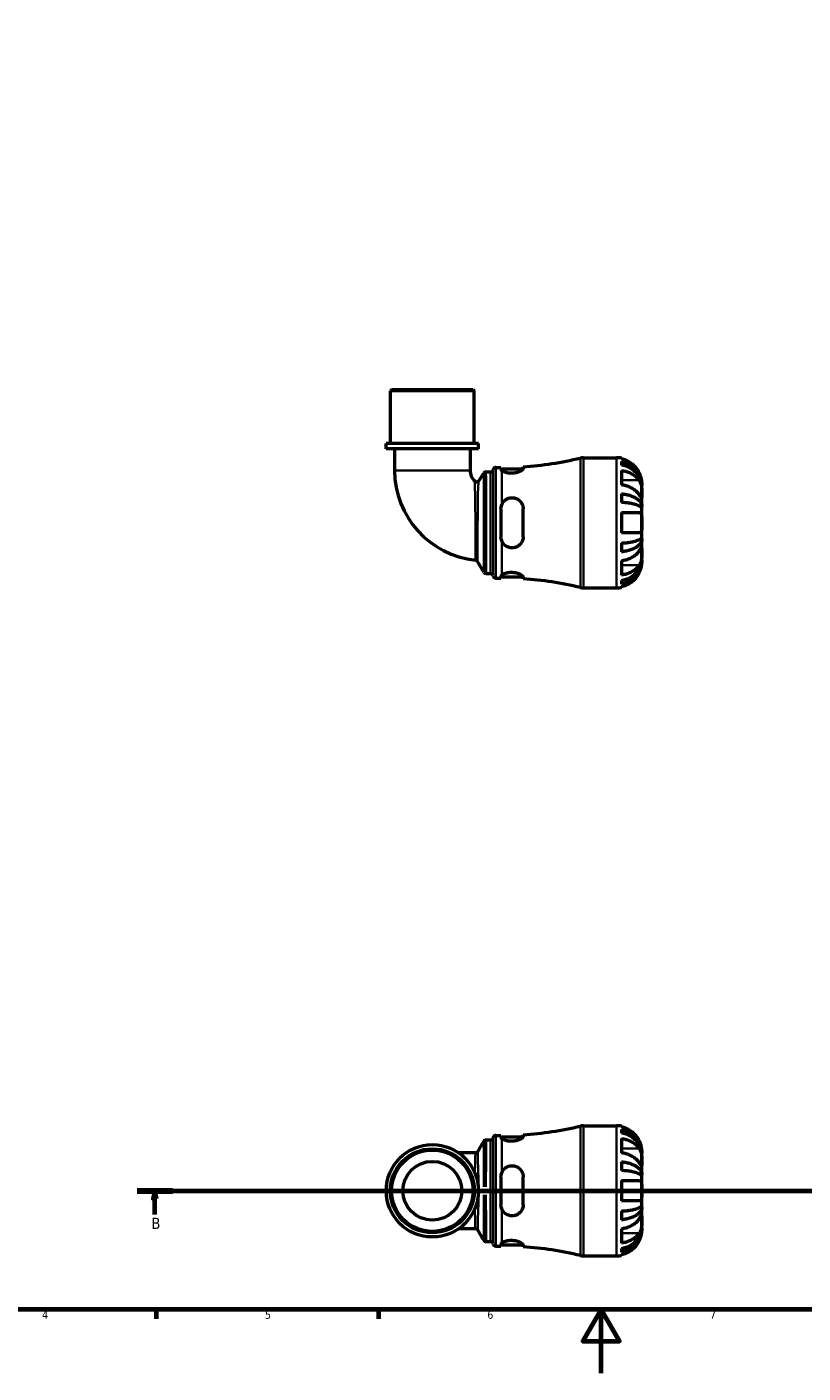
# Model space of a CAD drawing. Header units: millimetres. Extents: x 0 to 902, y 0 to 848.
# Tile 2 of 6: x 240 to 484, y 0 to 424. Entities that reach past the tile are written whole.
import ezdxf

# ---------------------------------------------------------------- set-up
doc = ezdxf.new("R2010")
doc.units = ezdxf.units.MM
doc.linetypes.add('CHAIN', pattern=[0.7087, 0.4724, -0.0591, 0.1181, -0.0591])
for name, color, linetype, lineweight in [('Border (ISO)', 7, 'Continuous', 70), ('Section Line (ISO)', 7, 'CHAIN', 70), ('Visible (ISO)', 7, 'Continuous', 50), ('Visible Narrow (ISO)', 7, 'Continuous', 35)]:
    doc.layers.add(name, color=color, linetype=linetype, lineweight=lineweight)
doc.styles.add('Label Text (ISO)', font='tahoma.ttf')
doc.styles.add('Note Text (ISO)', font='tahoma.ttf')

# ---------------------------------------------------------------- blocks, each defined once
blk = doc.blocks.new('Borders Default Border')
at = {"layer": 'Border (ISO)'}
for p, q in [((280.33, 20), (280.33, 17.1)), ((350.42, 20), (350.42, 17.1))]:
    blk.add_line(p, q, dxfattribs=at)
at = {"layer": 'Border (ISO)', "flags": 128}
for points in [[(20, 20), (20, 574), (821, 574), (821, 20), (20, 20)], [(420.5, 0), (420.5, 20), (414.73, 10), (426.27, 10), (420.5, 20)]]:
    blk.add_lwpolyline(points, dxfattribs=at)
at = {"layer": 'Border (ISO)', "color": 232, "true_color": 0xca0064, "char_height": 2.5, "attachment_point": 7, "style": 'Note Text (ISO)'}
for s, insert in [('4', (244.42, 17.1)), ('5', (314.64, 17.05)), ('6', (384.66, 17.05)), ('7', (454.77, 17.1))]:
    blk.add_mtext(s, dxfattribs=dict(at, insert=insert))
blk = doc.blocks.new('2dTransSection0')
at = {"layer": 'Section Line (ISO)', "linetype": 'CHAIN'}
blk.add_line((274.37, 57.4), (620.49, 57.4), dxfattribs=at)
at = {"layer": 'Section Line (ISO)', "linetype": 'Continuous', "lineweight": 140}
for p, q in [((274.37, 57.4), (285.51, 57.4)), ((609.34, 57.4), (620.49, 57.4))]:
    blk.add_line(p, q, dxfattribs=at)
at = {"layer": 'Section Line (ISO)', "linetype": 'Continuous'}
for p, q in [((279.94, 57.4), (279.44, 54.9)), ((279.94, 54.9), (279.94, 57.4)), ((280.44, 54.9), (279.94, 57.4)), ((614.92, 57.4), (614.42, 54.9)), ((614.92, 54.9), (614.92, 57.4)), ((615.42, 54.9), (614.92, 57.4)), ((279.44, 54.9), (280.44, 54.9)), ((279.94, 49.91), (279.94, 54.9)), ((614.42, 54.9), (615.42, 54.9)), ((614.92, 49.91), (614.92, 54.9))]:
    blk.add_line(p, q, dxfattribs=at)
at = {"layer": 'Section Line (ISO)', "linetype": 'Continuous', "flags": 128}
for points in [[(280.44, 54.9), (279.94, 57.4), (279.44, 54.9), (280.44, 54.9)], [(615.42, 54.9), (614.92, 57.4), (614.42, 54.9), (615.42, 54.9)]]:
    blk.add_lwpolyline(points, dxfattribs=at)
at = {"layer": 'Section Line (ISO)'}
for points in [[(280.44, 54.9), (279.94, 57.4), (279.44, 54.9), (280.44, 54.9)], [(615.42, 54.9), (614.92, 57.4), (614.42, 54.9), (615.42, 54.9)]]:
    blk.add_solid(points, dxfattribs=at)
at = {"layer": 'Section Line (ISO)', "char_height": 3.5, "attachment_point": 7, "style": 'Label Text (ISO)'}
for insert in [(278.87, 45.4), (613.85, 45.4)]:
    blk.add_mtext('B', dxfattribs=dict(at, insert=insert))

msp = doc.modelspace()

# ---------------------------------------------------------------- linework, layer by layer
at = {"layer": 'Visible (ISO)'}
for p, q in [((354.509, 309.741), (354.099, 309.331)), ((354.509, 309.741), (380.13, 309.741)), ((380.13, 309.741), (380.54, 309.331)), ((380.54, 309.331), (354.099, 309.331)), ((354.099, 292.741), (354.099, 309.331)), ((380.54, 292.741), (380.54, 309.331)), ((381.862, 292.741), (352.777, 292.741)), ((352.777, 291.041), (352.777, 292.741)), ((381.862, 291.041), (381.862, 292.741)), ((381.862, 291.041), (352.777, 291.041)), ((355.421, 291.041), (355.421, 284.209)), ((379.218, 291.041), (379.218, 284.209)), ((414.914, 288.241), (425.319, 288.241)), ((387.307, 285.166), (388.937, 285.166)), ((388.937, 285.166), (388.937, 284.602)), ((388.937, 284.766), (395.93, 284.766)), ((395.937, 284.826), (395.937, 285.383)), ((426.919, 288.08), (426.919, 287.826)), ((426.919, 287.053), (426.919, 285.909)), ((426.919, 284.206), (426.919, 279.681)), ((381.928, 280.989), (383.543, 283.371)), ((384.221, 283.731), (385.68, 283.731)), ((433.319, 279.437), (433.319, 280.241)), ((426.919, 276.884), (426.919, 274.122)), ((433.319, 279.437), (433.311, 279.437)), ((433.319, 279.131), (433.319, 279.437)), ((433.319, 276.58), (433.319, 279.131)), ((433.319, 272.892), (433.319, 276.58)), ((388.937, 272.141), (388.937, 263.341)), ((395.937, 263.341), (395.937, 272.141)), ((433.319, 272.892), (432.76, 272.892)), ((433.319, 272.153), (433.319, 272.892)), ((433.319, 267.741), (433.319, 272.153)), ((426.919, 270.941), (426.919, 264.541)), ((433.319, 263.33), (433.319, 267.741)), ((433.319, 262.591), (433.319, 263.33)), ((426.919, 261.36), (426.919, 258.598)), ((433.319, 262.591), (432.76, 262.591)), ((433.319, 258.902), (433.319, 262.591)), ((433.319, 256.352), (433.319, 258.902)), ((383.55, 252.161), (381.577, 255.579)), ((426.919, 255.802), (426.919, 251.276)), ((433.319, 256.046), (433.311, 256.046)), ((433.319, 256.046), (433.319, 256.352)), ((433.319, 255.241), (433.319, 256.046)), ((384.26, 251.751), (385.68, 251.751)), ((387.307, 250.316), (388.937, 250.316)), ((388.937, 250.881), (388.937, 250.316)), ((388.937, 250.716), (395.93, 250.716)), ((395.937, 250.099), (395.937, 250.657)), ((414.914, 247.241), (425.319, 247.241)), ((426.919, 249.574), (426.919, 248.43)), ((426.919, 247.656), (426.919, 247.403)), ((414.914, 77.901), (425.319, 77.901)), ((426.919, 77.739), (426.919, 77.486)), ((426.919, 76.712), (426.919, 75.568)), ((384.254, 73.391), (385.68, 73.391)), ((387.307, 74.826), (388.937, 74.826)), ((388.937, 74.826), (388.937, 74.261)), ((388.937, 74.426), (395.93, 74.426)), ((395.937, 74.486), (395.937, 75.043)), ((426.919, 73.866), (426.919, 69.34)), ((380.895, 69.299), (375.681, 69.299)), ((433.319, 69.097), (433.311, 69.097)), ((433.319, 69.097), (433.319, 69.901)), ((433.319, 68.79), (433.319, 69.097)), ((433.319, 66.24), (433.319, 68.79)), ((426.919, 66.544), (426.919, 63.782)), ((433.319, 62.552), (433.319, 66.24)), ((388.937, 61.801), (388.937, 53.001)), ((395.937, 53.001), (395.937, 61.801)), ((426.919, 60.601), (426.919, 54.201)), ((433.319, 62.552), (432.76, 62.552)), ((433.319, 61.812), (433.319, 62.552)), ((433.319, 57.401), (433.319, 61.812)), ((433.319, 52.989), (433.319, 57.401)), ((426.919, 51.02), (426.919, 48.258)), ((433.319, 52.25), (432.76, 52.25)), ((433.319, 52.25), (433.319, 52.989)), ((433.319, 48.562), (433.319, 52.25)), ((433.319, 46.011), (433.319, 48.562)), ((375.681, 45.503), (380.895, 45.503)), ((426.919, 45.461), (426.919, 40.936)), ((433.319, 45.705), (433.311, 45.705)), ((433.319, 45.705), (433.319, 46.011)), ((433.319, 44.901), (433.319, 45.705)), ((384.254, 41.411), (385.68, 41.411)), ((387.307, 39.976), (388.937, 39.976)), ((388.937, 40.541), (388.937, 39.976)), ((388.937, 40.376), (395.93, 40.376)), ((395.937, 39.759), (395.937, 40.316)), ((426.919, 39.234), (426.919, 38.09)), ((414.914, 36.901), (425.319, 36.901)), ((426.919, 37.316), (426.919, 37.063))]:
    msp.add_line(p, q, dxfattribs=at)
for radius in [14.543, 13.22, 12.81, 9.254]:
    msp.add_circle((367.319, 57.401), radius, dxfattribs=at)
for centre, radius, start, end in [((414.914, 284.141), 4.1, 90, 103.63164), ((425.319, 280.241), 8, 78.46304, 90), ((383.787, 284.209), 28.366, 180, 264.25757), ((383.787, 284.209), 4.569, 180, 227.40141), ((385.68, 284.551), 0.82, 270, 352.81924), ((387.307, 284.346), 0.82, 90, 172.81924), ((389.187, 390.229), 105.063, 273.68364, 283.63164), ((381.249, 281.449), 0.82, 227.40141, 325.86958), ((384.221, 282.911), 0.82, 90, 145.86958), ((380.866, 255.169), 0.82, 30, 84.25757), ((384.26, 252.571), 0.82, 210, 270), ((385.68, 250.931), 0.82, 7.18076, 90), ((387.307, 251.136), 0.82, 187.18076, 270), ((389.187, 145.254), 105.063, 76.36836, 86.31636), ((414.914, 251.341), 4.1, 256.36836, 270), ((425.319, 255.241), 8, 270, 281.53696), ((389.187, 179.889), 105.063, 273.68364, 283.63164), ((414.914, 73.801), 4.1, 90, 103.63164), ((425.319, 69.901), 8, 78.46304, 90), ((385.68, 74.211), 0.82, 270, 352.81924), ((387.307, 74.006), 0.82, 90, 172.81924), ((385.68, 40.591), 0.82, 7.18076, 90), ((387.307, 40.796), 0.82, 187.18076, 270), ((389.187, -65.087), 105.063, 76.36836, 86.31636), ((414.914, 41.001), 4.1, 256.36836, 270), ((425.319, 44.901), 8, 270, 281.53696)]:
    msp.add_arc(centre, radius, start, end, dxfattribs=at)
for points in [[(389.187, 284.208), (389.02, 284.352), (388.937, 284.489), (388.937, 284.602)], [(388.937, 272.141), (388.937, 272.571), (389.02, 273.023), (389.187, 273.44)], [(389.187, 262.042), (389.02, 262.46), (388.937, 262.912), (388.937, 263.341)], [(388.937, 250.881), (388.937, 250.993), (389.02, 251.13), (389.187, 251.275)], [(381.6, 69.701), (382.25, 70.797), (382.899, 71.893), (383.548, 72.989)], [(389.187, 73.868), (389.02, 74.012), (388.937, 74.149), (388.937, 74.261)], [(388.937, 61.801), (388.937, 62.231), (389.02, 62.683), (389.187, 63.1)], [(389.187, 51.702), (389.02, 52.119), (388.937, 52.571), (388.937, 53.001)], [(383.548, 41.813), (382.899, 42.909), (382.25, 44.005), (381.6, 45.101)], [(388.937, 40.541), (388.937, 40.653), (389.02, 40.79), (389.187, 40.934)]]:
    msp.add_open_spline(points, degree=3, dxfattribs=at)
for points, knots in [([(395.937, 284.826), (395.937, 284.783), (395.925, 284.736), (395.836, 284.553), (395.685, 284.399), (395.226, 284.075), (394.912, 283.906), (394.205, 283.629), (393.829, 283.516), (393.039, 283.366), (392.64, 283.327), (391.818, 283.324), (391.411, 283.364), (390.639, 283.512), (390.286, 283.622), (389.639, 283.89), (389.367, 284.052), (389.187, 284.208)], [-1.0038925, -1.0038925, -1.0038925, -1.0038925, -0.9517513, -0.9517513, -0.809626, -0.809626, -0.6614249, -0.6614249, -0.5314896, -0.5314896, -0.4100378, -0.4100378, -0.283979, -0.283979, -0.1527801, -0.1527801, 0, 0, 0, 0]), ([(432.502, 283.441), (432.346, 283.766), (432.162, 284.093), (431.655, 284.859), (431.305, 285.282), (430.605, 285.988), (430.191, 286.336), (429.297, 286.938), (428.818, 287.191), (427.923, 287.564), (427.427, 287.721), (426.919, 287.826)], [4.03217579, 4.03217579, 4.03217579, 4.03217579, 4.13513094, 4.13513094, 4.28512034, 4.28512034, 4.43331426, 4.43331426, 4.58150818, 4.58150818, 4.72425651, 4.72425651, 4.72425651, 4.72425651]), ([(426.919, 287.053), (427.432, 286.951), (427.934, 286.798), (428.834, 286.437), (429.313, 286.193), (430.208, 285.614), (430.623, 285.278), (431.322, 284.6), (431.669, 284.197), (432.268, 283.328), (432.519, 282.862), (432.898, 281.975), (433.06, 281.472), (433.27, 280.443), (433.319, 279.918), (433.319, 279.437)], [0.1517731, 0.1517731, 0.1517731, 0.1517731, 0.2959053, 0.2959053, 0.44402, 0.44402, 0.5921347, 0.5921347, 0.7405595, 0.7405595, 0.8889844, 0.8889844, 1.0379976, 1.0379976, 1.1870108, 1.1870108, 1.1870108, 1.1870108]), ([(433.319, 279.131), (433.319, 279.559), (433.27, 280.026), (433.06, 280.942), (432.898, 281.39), (432.519, 282.179), (432.268, 282.594), (431.669, 283.367), (431.322, 283.726), (430.623, 284.329), (430.208, 284.628), (429.313, 285.144), (428.834, 285.361), (427.934, 285.682), (427.432, 285.818), (426.919, 285.909)], [3.5727317, 3.5727317, 3.5727317, 3.5727317, 3.721745, 3.721745, 3.8707582, 3.8707582, 4.019183, 4.019183, 4.1676079, 4.1676079, 4.3157226, 4.3157226, 4.4638373, 4.4638373, 4.6079695, 4.6079695, 4.6079695, 4.6079695]), ([(426.919, 284.206), (427.427, 284.132), (427.923, 284.021), (428.818, 283.757), (429.297, 283.578), (430.191, 283.153), (430.605, 282.906), (431.305, 282.407), (431.655, 282.108), (432.162, 281.566), (432.346, 281.335), (432.502, 281.106)], [0.1517835, 0.1517835, 0.1517835, 0.1517835, 0.29453183, 0.29453183, 0.44272575, 0.44272575, 0.59091966, 0.59091966, 0.74090906, 0.74090906, 0.84386421, 0.84386421, 0.84386421, 0.84386421]), ([(433.319, 280.241), (433.319, 280.241), (433.319, 280.27), (433.317, 280.39), (433.315, 280.485), (433.294, 280.783), (433.27, 281.011), (433.182, 281.5), (433.128, 281.738), (432.98, 282.261), (432.885, 282.541), (432.69, 283.031), (432.6, 283.238), (432.502, 283.441)], [0, 0, 0, 0, 0.07487079, 0.07487079, 0.15524434, 0.15524434, 0.26709949, 0.26709949, 0.35552236, 0.35552236, 0.44849035, 0.44849035, 0.51647678, 0.51647678, 0.51647678, 0.51647678]), ([(432.502, 281.106), (432.569, 281.006), (432.634, 280.899), (432.78, 280.621), (432.858, 280.444), (432.993, 280.069), (433.05, 279.872), (433.164, 279.388), (433.211, 279.097), (433.289, 278.399), (433.306, 277.999), (433.321, 277.234), (433.319, 276.879), (433.319, 276.58)], [-0.51605321, -0.51605321, -0.51605321, -0.51605321, -0.46927389, -0.46927389, -0.40272959, -0.40272959, -0.33754407, -0.33754407, -0.24860938, -0.24860938, -0.12674173, -0.12674173, 0, 0, 0, 0]), ([(389.187, 273.44), (389.33, 273.799), (389.532, 274.132), (390.052, 274.736), (390.375, 275.001), (391.091, 275.397), (391.474, 275.531), (392.282, 275.662), (392.694, 275.656), (393.507, 275.5), (393.895, 275.349), (394.663, 274.886), (395.021, 274.551), (395.577, 273.761), (395.773, 273.308), (395.914, 272.601), (395.937, 272.372), (395.937, 272.141)], [-1.0740187, -1.0740187, -1.0740187, -1.0740187, -0.9522333, -0.9522333, -0.8233641, -0.8233641, -0.7007073, -0.7007073, -0.5768392, -0.5768392, -0.4496686, -0.4496686, -0.2965852, -0.2965852, -0.1421387, -0.1421387, -0.0703326, -0.0703326, -0.0703326, -0.0703326]), ([(432.502, 276.58), (432.346, 276.809), (432.162, 277.041), (431.655, 277.583), (431.305, 277.882), (430.605, 278.381), (430.191, 278.627), (429.297, 279.053), (428.818, 279.231), (427.923, 279.495), (427.427, 279.607), (426.919, 279.681)], [4.03217579, 4.03217579, 4.03217579, 4.03217579, 4.13513094, 4.13513094, 4.28512034, 4.28512034, 4.43331426, 4.43331426, 4.58150818, 4.58150818, 4.72425651, 4.72425651, 4.72425651, 4.72425651]), ([(426.919, 276.884), (427.432, 276.831), (427.934, 276.751), (428.834, 276.562), (429.313, 276.434), (430.208, 276.13), (430.623, 275.954), (431.322, 275.599), (431.669, 275.387), (432.268, 274.932), (432.519, 274.688), (432.898, 274.223), (433.06, 273.959), (433.27, 273.419), (433.319, 273.144), (433.319, 272.892)], [0.1517731, 0.1517731, 0.1517731, 0.1517731, 0.2959053, 0.2959053, 0.44402, 0.44402, 0.5921347, 0.5921347, 0.7405595, 0.7405595, 0.8889844, 0.8889844, 1.0379976, 1.0379976, 1.1870108, 1.1870108, 1.1870108, 1.1870108]), ([(433.319, 276.58), (433.319, 276.433), (433.319, 276.3), (433.318, 276.06), (433.317, 275.956), (433.306, 275.745), (433.292, 275.67), (433.23, 275.629), (433.185, 275.657), (433.073, 275.778), (433.017, 275.849), (432.886, 276.025), (432.813, 276.128), (432.66, 276.348), (432.583, 276.46), (432.502, 276.58)], [0, 0, 0, 0, 0.0626039, 0.0626039, 0.12946018, 0.12946018, 0.23227607, 0.23227607, 0.32766079, 0.32766079, 0.39439512, 0.39439512, 0.45981717, 0.45981717, 0.51643089, 0.51643089, 0.51643089, 0.51643089]), ([(433.319, 272.153), (433.319, 272.277), (433.27, 272.413), (433.06, 272.679), (432.898, 272.809), (432.519, 273.039), (432.268, 273.159), (431.669, 273.384), (431.322, 273.488), (430.623, 273.663), (430.208, 273.75), (429.313, 273.9), (428.834, 273.963), (427.934, 274.057), (427.432, 274.096), (426.919, 274.122)], [3.5727317, 3.5727317, 3.5727317, 3.5727317, 3.721745, 3.721745, 3.8707582, 3.8707582, 4.019183, 4.019183, 4.1676079, 4.1676079, 4.3157226, 4.3157226, 4.4638373, 4.4638373, 4.6079695, 4.6079695, 4.6079695, 4.6079695]), ([(426.919, 270.941), (427.427, 270.941), (427.923, 270.941), (428.818, 270.941), (429.297, 270.941), (430.191, 270.941), (430.605, 270.941), (431.305, 270.941), (431.655, 270.941), (432.162, 270.941), (432.346, 270.941), (432.502, 270.941)], [0.1517835, 0.1517835, 0.1517835, 0.1517835, 0.29453183, 0.29453183, 0.44272575, 0.44272575, 0.59091966, 0.59091966, 0.74090906, 0.74090906, 0.84386421, 0.84386421, 0.84386421, 0.84386421]), ([(432.502, 270.941), (432.567, 270.941), (432.629, 270.933), (432.776, 270.888), (432.855, 270.841), (432.992, 270.704), (433.05, 270.617), (433.164, 270.365), (433.211, 270.186), (433.289, 269.687), (433.306, 269.346), (433.321, 268.582), (433.319, 268.164), (433.319, 267.741)], [-0.5159245, -0.5159245, -0.5159245, -0.5159245, -0.47074715, -0.47074715, -0.40311077, -0.40311077, -0.33740557, -0.33740557, -0.24866964, -0.24866964, -0.12673966, -0.12673966, 0, 0, 0, 0]), ([(433.319, 267.741), (433.319, 267.337), (433.321, 266.937), (433.309, 266.241), (433.297, 265.943), (433.239, 265.431), (433.195, 265.217), (433.083, 264.926), (433.027, 264.827), (432.897, 264.676), (432.824, 264.622), (432.668, 264.556), (432.588, 264.541), (432.502, 264.541)], [-2.21111993, -2.21111993, -2.21111993, -2.21111993, -2.0898399, -2.0898399, -1.98614814, -1.98614814, -1.88775858, -1.88775858, -1.81973063, -1.81973063, -1.75376732, -1.75376732, -1.69399568, -1.69399568, -1.69399568, -1.69399568]), ([(395.937, 263.341), (395.937, 263.174), (395.925, 263.007), (395.836, 262.392), (395.685, 261.963), (395.225, 261.176), (394.912, 260.822), (394.205, 260.293), (393.829, 260.102), (393.039, 259.871), (392.639, 259.824), (391.817, 259.871), (391.41, 259.97), (390.639, 260.308), (390.285, 260.549), (389.638, 261.183), (389.367, 261.592), (389.187, 262.042)], [-1.003941, -1.003941, -1.003941, -1.003941, -0.951779, -0.951779, -0.8096244, -0.8096244, -0.6614293, -0.6614293, -0.5314993, -0.5314993, -0.4100475, -0.4100475, -0.2839859, -0.2839859, -0.1527824, -0.1527824, -0.000048, -0.000048, -0.000048, -0.000048]), ([(432.502, 264.541), (432.346, 264.541), (432.162, 264.541), (431.655, 264.541), (431.305, 264.541), (430.605, 264.541), (430.191, 264.541), (429.297, 264.541), (428.818, 264.541), (427.923, 264.541), (427.427, 264.541), (426.919, 264.541)], [4.03217579, 4.03217579, 4.03217579, 4.03217579, 4.13513094, 4.13513094, 4.28512034, 4.28512034, 4.43331426, 4.43331426, 4.58150818, 4.58150818, 4.72425651, 4.72425651, 4.72425651, 4.72425651]), ([(426.919, 261.36), (427.432, 261.386), (427.934, 261.426), (428.834, 261.519), (429.313, 261.582), (430.208, 261.732), (430.623, 261.819), (431.322, 261.994), (431.669, 262.099), (432.268, 262.324), (432.519, 262.444), (432.898, 262.673), (433.06, 262.803), (433.27, 263.07), (433.319, 263.205), (433.319, 263.33)], [0.1517731, 0.1517731, 0.1517731, 0.1517731, 0.2959053, 0.2959053, 0.44402, 0.44402, 0.5921347, 0.5921347, 0.7405595, 0.7405595, 0.8889844, 0.8889844, 1.0379976, 1.0379976, 1.1870108, 1.1870108, 1.1870108, 1.1870108]), ([(433.319, 262.591), (433.319, 262.339), (433.27, 262.063), (433.06, 261.524), (432.898, 261.26), (432.519, 260.795), (432.268, 260.551), (431.669, 260.095), (431.322, 259.884), (430.623, 259.529), (430.208, 259.353), (429.313, 259.049), (428.834, 258.921), (427.934, 258.732), (427.432, 258.651), (426.919, 258.598)], [3.5727317, 3.5727317, 3.5727317, 3.5727317, 3.721745, 3.721745, 3.8707582, 3.8707582, 4.019183, 4.019183, 4.1676079, 4.1676079, 4.3157226, 4.3157226, 4.4638373, 4.4638373, 4.6079695, 4.6079695, 4.6079695, 4.6079695]), ([(426.919, 255.802), (427.427, 255.876), (427.923, 255.987), (428.818, 256.251), (429.297, 256.43), (430.191, 256.855), (430.605, 257.102), (431.305, 257.601), (431.655, 257.9), (432.162, 258.442), (432.346, 258.673), (432.502, 258.902)], [0.1517835, 0.1517835, 0.1517835, 0.1517835, 0.29453183, 0.29453183, 0.44272575, 0.44272575, 0.59091966, 0.59091966, 0.74090906, 0.74090906, 0.84386421, 0.84386421, 0.84386421, 0.84386421]), ([(432.502, 258.902), (432.569, 259.002), (432.634, 259.096), (432.78, 259.308), (432.858, 259.418), (432.993, 259.603), (433.05, 259.677), (433.164, 259.806), (433.211, 259.843), (433.289, 259.834), (433.306, 259.753), (433.321, 259.438), (433.319, 259.201), (433.319, 258.902)], [-0.51605321, -0.51605321, -0.51605321, -0.51605321, -0.46927389, -0.46927389, -0.40272959, -0.40272959, -0.33754407, -0.33754407, -0.24860938, -0.24860938, -0.12674173, -0.12674173, 0, 0, 0, 0]), ([(433.319, 258.902), (433.319, 258.755), (433.319, 258.593), (433.318, 258.235), (433.317, 258.037), (433.306, 257.513), (433.292, 257.177), (433.23, 256.522), (433.185, 256.208), (433.073, 255.694), (433.017, 255.491), (432.886, 255.11), (432.813, 254.933), (432.66, 254.628), (432.583, 254.497), (432.502, 254.377)], [0, 0, 0, 0, 0.0626039, 0.0626039, 0.12946018, 0.12946018, 0.23227607, 0.23227607, 0.32766079, 0.32766079, 0.39439512, 0.39439512, 0.45981717, 0.45981717, 0.51643089, 0.51643089, 0.51643089, 0.51643089]), ([(426.919, 249.574), (427.432, 249.664), (427.934, 249.801), (428.834, 250.122), (429.313, 250.339), (430.208, 250.855), (430.623, 251.154), (431.322, 251.756), (431.669, 252.116), (432.268, 252.889), (432.519, 253.303), (432.898, 254.093), (433.06, 254.541), (433.27, 255.456), (433.319, 255.924), (433.319, 256.352)], [0.1517731, 0.1517731, 0.1517731, 0.1517731, 0.2959053, 0.2959053, 0.44402, 0.44402, 0.5921347, 0.5921347, 0.7405595, 0.7405595, 0.8889844, 0.8889844, 1.0379976, 1.0379976, 1.1870108, 1.1870108, 1.1870108, 1.1870108]), ([(433.319, 256.046), (433.319, 255.565), (433.27, 255.04), (433.06, 254.011), (432.898, 253.507), (432.519, 252.62), (432.268, 252.155), (431.669, 251.286), (431.322, 250.882), (430.623, 250.205), (430.208, 249.869), (429.313, 249.289), (428.834, 249.046), (427.934, 248.684), (427.432, 248.532), (426.919, 248.43)], [3.5727317, 3.5727317, 3.5727317, 3.5727317, 3.721745, 3.721745, 3.8707582, 3.8707582, 4.019183, 4.019183, 4.1676079, 4.1676079, 4.3157226, 4.3157226, 4.4638373, 4.4638373, 4.6079695, 4.6079695, 4.6079695, 4.6079695]), ([(432.502, 254.377), (432.346, 254.148), (432.162, 253.916), (431.655, 253.374), (431.305, 253.075), (430.605, 252.576), (430.191, 252.33), (429.297, 251.904), (428.818, 251.726), (427.923, 251.462), (427.427, 251.351), (426.919, 251.276)], [4.03217579, 4.03217579, 4.03217579, 4.03217579, 4.13513094, 4.13513094, 4.28512034, 4.28512034, 4.43331426, 4.43331426, 4.58150818, 4.58150818, 4.72425651, 4.72425651, 4.72425651, 4.72425651]), ([(432.502, 252.041), (432.567, 252.177), (432.629, 252.315), (432.776, 252.659), (432.855, 252.866), (432.992, 253.267), (433.05, 253.46), (433.164, 253.895), (433.211, 254.126), (433.289, 254.614), (433.306, 254.839), (433.321, 255.158), (433.319, 255.241), (433.319, 255.241)], [-0.5159245, -0.5159245, -0.5159245, -0.5159245, -0.47074715, -0.47074715, -0.40311077, -0.40311077, -0.33740557, -0.33740557, -0.24866964, -0.24866964, -0.12673966, -0.12673966, 0, 0, 0, 0]), ([(389.187, 251.275), (389.33, 251.399), (389.532, 251.527), (390.052, 251.775), (390.375, 251.892), (391.091, 252.068), (391.474, 252.127), (392.282, 252.17), (392.694, 252.152), (393.507, 252.04), (393.895, 251.946), (394.663, 251.69), (395.021, 251.521), (395.577, 251.177), (395.773, 251.004), (395.914, 250.782), (395.937, 250.716), (395.937, 250.657)], [-1.0740187, -1.0740187, -1.0740187, -1.0740187, -0.9522333, -0.9522333, -0.8233641, -0.8233641, -0.7007073, -0.7007073, -0.5768392, -0.5768392, -0.4496686, -0.4496686, -0.2965852, -0.2965852, -0.1421387, -0.1421387, -0.0703326, -0.0703326, -0.0703326, -0.0703326]), ([(426.919, 247.656), (427.427, 247.761), (427.923, 247.919), (428.818, 248.292), (429.297, 248.545), (430.191, 249.146), (430.605, 249.495), (431.305, 250.201), (431.655, 250.623), (432.162, 251.39), (432.346, 251.717), (432.502, 252.041)], [0.1517835, 0.1517835, 0.1517835, 0.1517835, 0.29453183, 0.29453183, 0.44272575, 0.44272575, 0.59091966, 0.59091966, 0.74090906, 0.74090906, 0.84386421, 0.84386421, 0.84386421, 0.84386421]), ([(432.502, 73.101), (432.346, 73.425), (432.162, 73.752), (431.655, 74.519), (431.305, 74.942), (430.605, 75.647), (430.191, 75.996), (429.297, 76.598), (428.818, 76.851), (427.923, 77.224), (427.427, 77.381), (426.919, 77.486)], [4.03217579, 4.03217579, 4.03217579, 4.03217579, 4.13513094, 4.13513094, 4.28512034, 4.28512034, 4.43331426, 4.43331426, 4.58150818, 4.58150818, 4.72425651, 4.72425651, 4.72425651, 4.72425651]), ([(426.919, 76.712), (427.432, 76.611), (427.934, 76.458), (428.834, 76.097), (429.313, 75.853), (430.208, 75.273), (430.623, 74.937), (431.322, 74.26), (431.669, 73.856), (432.268, 72.987), (432.519, 72.522), (432.898, 71.635), (433.06, 71.131), (433.27, 70.103), (433.319, 69.578), (433.319, 69.097)], [0.1517731, 0.1517731, 0.1517731, 0.1517731, 0.2959053, 0.2959053, 0.44402, 0.44402, 0.5921347, 0.5921347, 0.7405595, 0.7405595, 0.8889844, 0.8889844, 1.0379976, 1.0379976, 1.1870108, 1.1870108, 1.1870108, 1.1870108]), ([(384.254, 73.391), (384.167, 73.391), (384.08, 73.376), (383.924, 73.326), (383.857, 73.291), (383.75, 73.221), (383.708, 73.185), (383.643, 73.119), (383.618, 73.09), (383.578, 73.036), (383.563, 73.013), (383.55, 72.991), (383.549, 72.99), (383.548, 72.989)], [6.2831886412, 6.2831886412, 6.2831886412, 6.2831886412, 6.2834044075, 6.2834044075, 6.2836324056, 6.2836324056, 6.2838604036, 6.2838604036, 6.2840884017, 6.2840884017, 6.2843163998, 6.2843163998, 6.2843286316, 6.2843286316, 6.2843286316, 6.2843286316]), ([(395.937, 74.486), (395.937, 74.442), (395.925, 74.396), (395.836, 74.212), (395.685, 74.058), (395.225, 73.735), (394.912, 73.566), (394.205, 73.288), (393.829, 73.176), (393.039, 73.026), (392.639, 72.986), (391.817, 72.983), (391.41, 73.023), (390.639, 73.172), (390.285, 73.281), (389.638, 73.549), (389.367, 73.712), (389.187, 73.868)], [-1.003941, -1.003941, -1.003941, -1.003941, -0.951779, -0.951779, -0.8096244, -0.8096244, -0.6614293, -0.6614293, -0.5314993, -0.5314993, -0.4100475, -0.4100475, -0.2839859, -0.2839859, -0.1527824, -0.1527824, -0.000048, -0.000048, -0.000048, -0.000048]), ([(433.319, 68.79), (433.319, 69.218), (433.27, 69.686), (433.06, 70.601), (432.898, 71.05), (432.519, 71.839), (432.268, 72.253), (431.669, 73.027), (431.322, 73.386), (430.623, 73.988), (430.208, 74.288), (429.313, 74.803), (428.834, 75.02), (427.934, 75.342), (427.432, 75.478), (426.919, 75.568)], [3.5727317, 3.5727317, 3.5727317, 3.5727317, 3.721745, 3.721745, 3.8707582, 3.8707582, 4.019183, 4.019183, 4.1676079, 4.1676079, 4.3157226, 4.3157226, 4.4638373, 4.4638373, 4.6079695, 4.6079695, 4.6079695, 4.6079695]), ([(426.919, 73.866), (427.427, 73.792), (427.923, 73.68), (428.818, 73.417), (429.297, 73.238), (430.191, 72.812), (430.605, 72.566), (431.305, 72.067), (431.655, 71.768), (432.162, 71.226), (432.346, 70.995), (432.502, 70.765)], [0.1517835, 0.1517835, 0.1517835, 0.1517835, 0.29453183, 0.29453183, 0.44272575, 0.44272575, 0.59091966, 0.59091966, 0.74090906, 0.74090906, 0.84386421, 0.84386421, 0.84386421, 0.84386421]), ([(433.319, 69.901), (433.319, 69.901), (433.321, 69.978), (433.309, 70.254), (433.297, 70.432), (433.239, 70.863), (433.195, 71.108), (433.083, 71.565), (433.027, 71.761), (432.897, 72.159), (432.824, 72.359), (432.668, 72.741), (432.588, 72.922), (432.502, 73.101)], [-2.21111993, -2.21111993, -2.21111993, -2.21111993, -2.0898399, -2.0898399, -1.98614814, -1.98614814, -1.88775858, -1.88775858, -1.81973063, -1.81973063, -1.75376732, -1.75376732, -1.69399568, -1.69399568, -1.69399568, -1.69399568]), ([(381.6, 69.701), (381.588, 69.68), (381.573, 69.657), (381.534, 69.604), (381.509, 69.574), (381.445, 69.509), (381.404, 69.473), (381.299, 69.403), (381.233, 69.368), (381.077, 69.316), (380.986, 69.299), (380.895, 69.299)], [1.5494339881, 1.5494339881, 1.5494339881, 1.5494339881, 1.5509009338, 1.5509009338, 1.5523678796, 1.5523678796, 1.5538348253, 1.5538348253, 1.5553017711, 1.5553017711, 1.5567687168, 1.5567687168, 1.5567687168, 1.5567687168]), ([(432.502, 66.24), (432.346, 66.469), (432.162, 66.7), (431.655, 67.243), (431.305, 67.541), (430.605, 68.04), (430.191, 68.287), (429.297, 68.712), (428.818, 68.891), (427.923, 69.155), (427.427, 69.266), (426.919, 69.34)], [4.03217579, 4.03217579, 4.03217579, 4.03217579, 4.13513094, 4.13513094, 4.28512034, 4.28512034, 4.43331426, 4.43331426, 4.58150818, 4.58150818, 4.72425651, 4.72425651, 4.72425651, 4.72425651]), ([(432.502, 70.765), (432.569, 70.666), (432.634, 70.559), (432.78, 70.281), (432.858, 70.104), (432.993, 69.728), (433.05, 69.532), (433.164, 69.047), (433.211, 68.757), (433.289, 68.059), (433.306, 67.658), (433.321, 66.893), (433.319, 66.539), (433.319, 66.24)], [-0.51605321, -0.51605321, -0.51605321, -0.51605321, -0.46927389, -0.46927389, -0.40272959, -0.40272959, -0.33754407, -0.33754407, -0.24860938, -0.24860938, -0.12674173, -0.12674173, 0, 0, 0, 0]), ([(389.187, 63.1), (389.33, 63.459), (389.532, 63.792), (390.052, 64.396), (390.375, 64.66), (391.091, 65.056), (391.474, 65.191), (392.282, 65.322), (392.694, 65.315), (393.507, 65.16), (393.895, 65.009), (394.663, 64.546), (395.021, 64.21), (395.577, 63.421), (395.773, 62.968), (395.914, 62.261), (395.937, 62.031), (395.937, 61.801)], [-1.0740186, -1.0740186, -1.0740186, -1.0740186, -0.9522035, -0.9522035, -0.8233573, -0.8233573, -0.7007006, -0.7007006, -0.5768323, -0.5768323, -0.4496614, -0.4496614, -0.2965786, -0.2965786, -0.1421351, -0.1421351, -0.0703326, -0.0703326, -0.0703326, -0.0703326]), ([(426.919, 66.544), (427.432, 66.491), (427.934, 66.411), (428.834, 66.221), (429.313, 66.094), (430.208, 65.79), (430.623, 65.613), (431.322, 65.258), (431.669, 65.047), (432.268, 64.591), (432.519, 64.347), (432.898, 63.882), (433.06, 63.618), (433.27, 63.079), (433.319, 62.804), (433.319, 62.552)], [0.1517731, 0.1517731, 0.1517731, 0.1517731, 0.2959053, 0.2959053, 0.44402, 0.44402, 0.5921347, 0.5921347, 0.7405595, 0.7405595, 0.8889844, 0.8889844, 1.0379976, 1.0379976, 1.1870108, 1.1870108, 1.1870108, 1.1870108]), ([(433.319, 61.812), (433.319, 61.937), (433.27, 62.073), (433.06, 62.339), (432.898, 62.469), (432.519, 62.698), (432.268, 62.819), (431.669, 63.043), (431.322, 63.148), (430.623, 63.323), (430.208, 63.41), (429.313, 63.56), (428.834, 63.623), (427.934, 63.716), (427.432, 63.756), (426.919, 63.782)], [3.5727317, 3.5727317, 3.5727317, 3.5727317, 3.721745, 3.721745, 3.8707582, 3.8707582, 4.019183, 4.019183, 4.1676079, 4.1676079, 4.3157226, 4.3157226, 4.4638373, 4.4638373, 4.6079695, 4.6079695, 4.6079695, 4.6079695]), ([(433.319, 66.24), (433.319, 66.092), (433.319, 65.959), (433.318, 65.719), (433.317, 65.615), (433.306, 65.405), (433.292, 65.33), (433.23, 65.289), (433.185, 65.317), (433.073, 65.438), (433.017, 65.508), (432.886, 65.684), (432.813, 65.788), (432.66, 66.008), (432.583, 66.12), (432.502, 66.24)], [0, 0, 0, 0, 0.0626039, 0.0626039, 0.12946018, 0.12946018, 0.23227607, 0.23227607, 0.32766079, 0.32766079, 0.39439512, 0.39439512, 0.45981717, 0.45981717, 0.51643089, 0.51643089, 0.51643089, 0.51643089]), ([(426.919, 60.601), (427.427, 60.601), (427.923, 60.601), (428.818, 60.601), (429.297, 60.601), (430.191, 60.601), (430.605, 60.601), (431.305, 60.601), (431.655, 60.601), (432.162, 60.601), (432.346, 60.601), (432.502, 60.601)], [0.1517835, 0.1517835, 0.1517835, 0.1517835, 0.29453183, 0.29453183, 0.44272575, 0.44272575, 0.59091966, 0.59091966, 0.74090906, 0.74090906, 0.84386421, 0.84386421, 0.84386421, 0.84386421]), ([(432.502, 60.601), (432.634, 60.601), (432.753, 60.566), (432.955, 60.418), (433.037, 60.308), (433.169, 60.011), (433.216, 59.825), (433.29, 59.324), (433.306, 58.994), (433.321, 58.243), (433.319, 57.824), (433.319, 57.401)], [-0.5165283, -0.5165283, -0.5165283, -0.5165283, -0.42509424, -0.42509424, -0.33576206, -0.33576206, -0.24464362, -0.24464362, -0.12693037, -0.12693037, 0, 0, 0, 0]), ([(433.319, 57.401), (433.319, 57.151), (433.319, 56.903), (433.317, 56.399), (433.315, 56.148), (433.294, 55.582), (433.27, 55.286), (433.182, 54.841), (433.128, 54.677), (432.98, 54.412), (432.885, 54.317), (432.69, 54.22), (432.6, 54.201), (432.502, 54.201)], [0, 0, 0, 0, 0.07487079, 0.07487079, 0.15524434, 0.15524434, 0.26709949, 0.26709949, 0.35552236, 0.35552236, 0.44849035, 0.44849035, 0.51647678, 0.51647678, 0.51647678, 0.51647678]), ([(395.937, 53.001), (395.937, 52.833), (395.925, 52.666), (395.836, 52.052), (395.685, 51.623), (395.226, 50.836), (394.912, 50.482), (394.205, 49.953), (393.829, 49.762), (393.039, 49.53), (392.64, 49.484), (391.818, 49.531), (391.411, 49.629), (390.639, 49.967), (390.286, 50.208), (389.639, 50.843), (389.367, 51.252), (389.187, 51.702)], [-1.0038925, -1.0038925, -1.0038925, -1.0038925, -0.9517513, -0.9517513, -0.809626, -0.809626, -0.6614249, -0.6614249, -0.5314896, -0.5314896, -0.4100378, -0.4100378, -0.283979, -0.283979, -0.1527801, -0.1527801, 0, 0, 0, 0]), ([(432.502, 54.201), (432.346, 54.201), (432.162, 54.201), (431.655, 54.201), (431.305, 54.201), (430.605, 54.201), (430.191, 54.201), (429.297, 54.201), (428.818, 54.201), (427.923, 54.201), (427.427, 54.201), (426.919, 54.201)], [4.03217579, 4.03217579, 4.03217579, 4.03217579, 4.13513094, 4.13513094, 4.28512034, 4.28512034, 4.43331426, 4.43331426, 4.58150818, 4.58150818, 4.72425651, 4.72425651, 4.72425651, 4.72425651]), ([(426.919, 51.02), (427.432, 51.046), (427.934, 51.086), (428.834, 51.179), (429.313, 51.242), (430.208, 51.392), (430.623, 51.479), (431.322, 51.654), (431.669, 51.758), (432.268, 51.983), (432.519, 52.104), (432.898, 52.333), (433.06, 52.463), (433.27, 52.729), (433.319, 52.865), (433.319, 52.989)], [0.1517731, 0.1517731, 0.1517731, 0.1517731, 0.2959053, 0.2959053, 0.44402, 0.44402, 0.5921347, 0.5921347, 0.7405595, 0.7405595, 0.8889844, 0.8889844, 1.0379976, 1.0379976, 1.1870108, 1.1870108, 1.1870108, 1.1870108]), ([(433.319, 52.25), (433.319, 51.998), (433.27, 51.723), (433.06, 51.184), (432.898, 50.92), (432.519, 50.455), (432.268, 50.211), (431.669, 49.755), (431.322, 49.543), (430.623, 49.188), (430.208, 49.012), (429.313, 48.708), (428.834, 48.581), (427.934, 48.391), (427.432, 48.311), (426.919, 48.258)], [3.5727317, 3.5727317, 3.5727317, 3.5727317, 3.721745, 3.721745, 3.8707582, 3.8707582, 4.019183, 4.019183, 4.1676079, 4.1676079, 4.3157226, 4.3157226, 4.4638373, 4.4638373, 4.6079695, 4.6079695, 4.6079695, 4.6079695]), ([(426.919, 45.461), (427.427, 45.536), (427.923, 45.647), (428.818, 45.911), (429.297, 46.09), (430.191, 46.515), (430.605, 46.762), (431.305, 47.26), (431.655, 47.559), (432.162, 48.102), (432.346, 48.333), (432.502, 48.562)], [0.1517835, 0.1517835, 0.1517835, 0.1517835, 0.29453183, 0.29453183, 0.44272575, 0.44272575, 0.59091966, 0.59091966, 0.74090906, 0.74090906, 0.84386421, 0.84386421, 0.84386421, 0.84386421]), ([(432.502, 48.562), (432.569, 48.662), (432.634, 48.756), (432.78, 48.968), (432.858, 49.078), (432.993, 49.263), (433.05, 49.337), (433.164, 49.466), (433.211, 49.503), (433.289, 49.494), (433.306, 49.413), (433.321, 49.097), (433.319, 48.861), (433.319, 48.562)], [-0.51605321, -0.51605321, -0.51605321, -0.51605321, -0.46927389, -0.46927389, -0.40272959, -0.40272959, -0.33754407, -0.33754407, -0.24860938, -0.24860938, -0.12674173, -0.12674173, 0, 0, 0, 0]), ([(433.319, 48.562), (433.319, 48.415), (433.319, 48.253), (433.318, 47.894), (433.317, 47.697), (433.306, 47.173), (433.292, 46.837), (433.23, 46.181), (433.185, 45.868), (433.073, 45.354), (433.017, 45.151), (432.886, 44.77), (432.813, 44.593), (432.66, 44.287), (432.583, 44.157), (432.502, 44.037)], [0, 0, 0, 0, 0.0626039, 0.0626039, 0.12946018, 0.12946018, 0.23227607, 0.23227607, 0.32766079, 0.32766079, 0.39439512, 0.39439512, 0.45981717, 0.45981717, 0.51643089, 0.51643089, 0.51643089, 0.51643089]), ([(380.895, 45.503), (380.983, 45.503), (381.07, 45.488), (381.225, 45.438), (381.292, 45.403), (381.399, 45.333), (381.44, 45.297), (381.506, 45.231), (381.531, 45.201), (381.571, 45.148), (381.586, 45.124), (381.599, 45.102), (381.6, 45.102), (381.6, 45.101)], [-1.5567542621, -1.5567542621, -1.5567542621, -1.5567542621, -1.555340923, -1.555340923, -1.5538739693, -1.5538739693, -1.5524070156, -1.5524070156, -1.5509400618, -1.5509400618, -1.5494731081, -1.5494731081, -1.5494194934, -1.5494194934, -1.5494194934, -1.5494194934]), ([(426.919, 39.234), (427.432, 39.324), (427.934, 39.46), (428.834, 39.782), (429.313, 39.998), (430.208, 40.514), (430.623, 40.813), (431.322, 41.416), (431.669, 41.775), (432.268, 42.549), (432.519, 42.963), (432.898, 43.752), (433.06, 44.2), (433.27, 45.116), (433.319, 45.583), (433.319, 46.011)], [0.1517731, 0.1517731, 0.1517731, 0.1517731, 0.2959053, 0.2959053, 0.44402, 0.44402, 0.5921347, 0.5921347, 0.7405595, 0.7405595, 0.8889844, 0.8889844, 1.0379976, 1.0379976, 1.1870108, 1.1870108, 1.1870108, 1.1870108]), ([(433.319, 45.705), (433.319, 45.224), (433.27, 44.699), (433.06, 43.67), (432.898, 43.167), (432.519, 42.28), (432.268, 41.814), (431.669, 40.945), (431.322, 40.542), (430.623, 39.865), (430.208, 39.529), (429.313, 38.949), (428.834, 38.705), (427.934, 38.344), (427.432, 38.191), (426.919, 38.09)], [3.5727317, 3.5727317, 3.5727317, 3.5727317, 3.721745, 3.721745, 3.8707582, 3.8707582, 4.019183, 4.019183, 4.1676079, 4.1676079, 4.3157226, 4.3157226, 4.4638373, 4.4638373, 4.6079695, 4.6079695, 4.6079695, 4.6079695]), ([(432.502, 44.037), (432.346, 43.807), (432.162, 43.576), (431.655, 43.034), (431.305, 42.735), (430.605, 42.236), (430.191, 41.99), (429.297, 41.564), (428.818, 41.385), (427.923, 41.121), (427.427, 41.01), (426.919, 40.936)], [4.03217579, 4.03217579, 4.03217579, 4.03217579, 4.13513094, 4.13513094, 4.28512034, 4.28512034, 4.43331426, 4.43331426, 4.58150818, 4.58150818, 4.72425651, 4.72425651, 4.72425651, 4.72425651]), ([(432.502, 41.701), (432.567, 41.837), (432.629, 41.974), (432.776, 42.319), (432.855, 42.526), (432.992, 42.927), (433.05, 43.12), (433.164, 43.555), (433.211, 43.786), (433.289, 44.274), (433.306, 44.499), (433.321, 44.817), (433.319, 44.901), (433.319, 44.901)], [-0.5159245, -0.5159245, -0.5159245, -0.5159245, -0.47074715, -0.47074715, -0.40311077, -0.40311077, -0.33740557, -0.33740557, -0.24866964, -0.24866964, -0.12673966, -0.12673966, 0, 0, 0, 0]), ([(383.548, 41.813), (383.561, 41.792), (383.575, 41.769), (383.614, 41.717), (383.638, 41.687), (383.702, 41.623), (383.742, 41.587), (383.847, 41.516), (383.913, 41.481), (384.07, 41.428), (384.162, 41.411), (384.254, 41.411)], [3.1404659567, 3.1404659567, 3.1404659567, 3.1404659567, 3.1406939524, 3.1406939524, 3.1409219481, 3.1409219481, 3.1411499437, 3.1411499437, 3.1413779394, 3.1413779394, 3.1416059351, 3.1416059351, 3.1416059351, 3.1416059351]), ([(389.187, 40.934), (389.33, 41.058), (389.532, 41.187), (390.052, 41.434), (390.375, 41.552), (391.091, 41.728), (391.474, 41.787), (392.282, 41.83), (392.694, 41.812), (393.507, 41.7), (393.895, 41.606), (394.663, 41.35), (395.021, 41.18), (395.577, 40.837), (395.773, 40.664), (395.914, 40.441), (395.937, 40.376), (395.937, 40.316)], [-1.0740187, -1.0740187, -1.0740187, -1.0740187, -0.9522333, -0.9522333, -0.8233641, -0.8233641, -0.7007073, -0.7007073, -0.5768392, -0.5768392, -0.4496686, -0.4496686, -0.2965852, -0.2965852, -0.1421387, -0.1421387, -0.0703326, -0.0703326, -0.0703326, -0.0703326]), ([(426.919, 37.316), (427.427, 37.421), (427.923, 37.578), (428.818, 37.951), (429.297, 38.204), (430.191, 38.806), (430.605, 39.155), (431.305, 39.86), (431.655, 40.283), (432.162, 41.05), (432.346, 41.377), (432.502, 41.701)], [0.1517835, 0.1517835, 0.1517835, 0.1517835, 0.29453183, 0.29453183, 0.44272575, 0.44272575, 0.59091966, 0.59091966, 0.74090906, 0.74090906, 0.84386421, 0.84386421, 0.84386421, 0.84386421])]:
    msp.add_open_spline(points, degree=3, knots=knots, dxfattribs=at)
at = {"layer": 'Visible Narrow (ISO)'}
for p, q in [((355.567, 284.209), (379.071, 284.209)), ((386.493, 284.243), (386.493, 251.239)), ((387.307, 284.952), (387.307, 250.531)), ((413.948, 247.608), (413.948, 287.875)), ((414.914, 287.989), (414.914, 247.494)), ((425.319, 247.494), (425.319, 287.989)), ((383.462, 283.252), (382.009, 281.108)), ((385.68, 251.948), (385.68, 283.534)), ((389.187, 274.179), (389.187, 283.934)), ((432.223, 281.106), (427.198, 281.106)), ((389.187, 251.549), (389.187, 261.304)), ((432.223, 254.377), (427.198, 254.377)), ((413.948, 37.267), (413.948, 77.534)), ((414.914, 77.649), (414.914, 37.153)), ((425.319, 37.153), (425.319, 77.649)), ((385.68, 41.608), (385.68, 73.194)), ((386.493, 73.903), (386.493, 40.899)), ((387.307, 74.611), (387.307, 40.19)), ((389.187, 63.839), (389.187, 73.593)), ((432.223, 70.765), (427.198, 70.765)), ((381.925, 57.401), (381.865, 57.401)), ((383.462, 57.401), (382.009, 57.401)), ((383.566, 57.401), (384.181, 57.401)), ((389.187, 41.209), (389.187, 50.963)), ((432.223, 44.037), (427.198, 44.037))]:
    msp.add_line(p, q, dxfattribs=at)
for centre, start, end in [((381.249, 281.449), 232.32482, 320.94618), ((384.221, 282.911), 92.79348, 143.07611)]:
    msp.add_arc(centre, 0.82, start, end, dxfattribs=at)
for points, knots in [([(380.696, 280.642), (380.697, 280.592), (380.698, 280.534), (380.705, 280.083), (380.72, 279.438), (380.76, 277.796), (380.784, 276.78), (380.836, 273.99), (380.86, 272.07), (380.896, 268.128), (380.909, 266.116), (380.928, 262.307), (380.934, 260.527), (380.944, 257.635), (380.947, 256.599), (380.948, 256.17), (380.948, 256.153), (380.948, 256.137)], [-2.9845126, -2.9845126, -2.9845126, -2.9845126, -2.9256405, -2.9256405, -2.585857, -2.585857, -2.2330381, -2.2330381, -1.7284888, -1.7284888, -1.2416125, -1.2416125, -0.7336728, -0.7336728, -0.1823741, -0.1823741, -0.1570716, -0.1570716, -0.1570716, -0.1570716]), ([(381.577, 255.736), (381.577, 255.753), (381.577, 255.771), (381.577, 256.214), (381.578, 257.285), (381.582, 260.276), (381.585, 262.116), (381.594, 266.052), (381.6, 268.13), (381.622, 272.195), (381.637, 274.17), (381.69, 277.013), (381.721, 278.038), (381.801, 279.662), (381.852, 280.279), (381.895, 280.701), (381.901, 280.755), (381.906, 280.801)], [0.1570716, 0.1570716, 0.1570716, 0.1570716, 0.1823741, 0.1823741, 0.7336728, 0.7336728, 1.2416125, 1.2416125, 1.7284888, 1.7284888, 2.2330381, 2.2330381, 2.585857, 2.585857, 2.9256405, 2.9256405, 2.9845126, 2.9845126, 2.9845126, 2.9845126]), ([(383.543, 283.177), (383.543, 283.062), (383.543, 282.896), (383.544, 281.948), (383.545, 280.642), (383.546, 277.344), (383.547, 275.432), (383.548, 271.054), (383.548, 268.554), (383.549, 263.421), (383.549, 260.807), (383.55, 256.495), (383.55, 254.773), (383.55, 253.025), (383.55, 252.588), (383.55, 252.356)], [1.7278764, 1.7278764, 1.7278764, 1.7278764, 1.8681962, 1.8681962, 2.3440361, 2.3440361, 2.7739469, 2.7739469, 3.2461735, 3.2461735, 3.7674671, 3.7674671, 4.270638, 4.270638, 4.5553172, 4.5553172, 4.5553172, 4.5553172]), ([(384.26, 251.951), (384.26, 252.189), (384.26, 252.638), (384.259, 254.433), (384.259, 256.201), (384.258, 260.626), (384.257, 263.309), (384.254, 268.576), (384.252, 271.14), (384.247, 275.627), (384.244, 277.584), (384.235, 280.956), (384.23, 282.286), (384.224, 283.249), (384.223, 283.417), (384.223, 283.534)], [-4.5553172, -4.5553172, -4.5553172, -4.5553172, -4.270638, -4.270638, -3.7674671, -3.7674671, -3.2461735, -3.2461735, -2.7739469, -2.7739469, -2.3440361, -2.3440361, -1.8681962, -1.8681962, -1.7278764, -1.7278764, -1.7278764, -1.7278764]), ([(383.548, 72.94), (383.548, 72.922), (383.548, 72.899), (383.548, 72.515), (383.547, 71.335), (383.545, 67.72), (383.544, 65.321), (383.543, 61.353), (383.543, 59.997), (383.543, 58.627)], [6.3628113, 6.3628113, 6.3628113, 6.3628113, 6.4071188, 6.4071188, 6.9660133, 6.9660133, 7.511689, 7.511689, 7.775499, 7.775499, 7.775499, 7.775499]), ([(384.222, 58.655), (384.223, 60.057), (384.224, 61.444), (384.232, 65.508), (384.238, 67.971), (384.247, 71.686), (384.25, 72.9), (384.253, 73.298), (384.253, 73.323), (384.253, 73.341)], [-7.775442, -7.775442, -7.775442, -7.775442, -7.511689, -7.511689, -6.9660133, -6.9660133, -6.4071188, -6.4071188, -6.3617283, -6.3617283, -6.3617283, -6.3617283]), ([(380.89, 69.28), (380.878, 69.194), (380.863, 68.813), (380.815, 67.199), (380.775, 65.655), (380.74, 63.698), (380.739, 63.641), (380.738, 63.583)], [1.61138933, 1.61138933, 1.61138933, 1.61138933, 2.00041163, 2.00041163, 2.57730483, 2.57730483, 2.59456039, 2.59456039, 2.59456039, 2.59456039]), ([(381.922, 58.387), (381.906, 59.679), (381.864, 60.947), (381.8, 62.759), (381.778, 63.372), (381.693, 65.918), (381.656, 67.519), (381.62, 69.163), (381.611, 69.553), (381.604, 69.666)], [-3.0619847, -3.0619847, -3.0619847, -3.0619847, -2.7479888, -2.7479888, -2.5773048, -2.5773048, -2.0004116, -2.0004116, -1.6290419, -1.6290419, -1.6290419, -1.6290419]), ([(381.604, 45.134), (381.606, 45.164), (381.608, 45.213), (381.622, 45.636), (381.637, 46.505), (381.69, 48.654), (381.721, 49.728), (381.801, 52.099), (381.852, 53.388), (381.904, 55.295), (381.915, 55.852), (381.922, 56.414)], [1.6290282, 1.6290282, 1.6290282, 1.6290282, 1.7284888, 1.7284888, 2.2330381, 2.2330381, 2.585857, 2.585857, 2.9256405, 2.9256405, 3.061984, 3.061984, 3.061984, 3.061984]), ([(383.543, 56.175), (383.543, 55.038), (383.543, 53.911), (383.544, 50.453), (383.545, 48.267), (383.546, 44.903), (383.547, 43.649), (383.548, 42.313), (383.548, 41.981), (383.548, 41.863)], [1.6492798, 1.6492798, 1.6492798, 1.6492798, 1.8681962, 1.8681962, 2.3440361, 2.3440361, 2.7739469, 2.7739469, 3.0619825, 3.0619825, 3.0619825, 3.0619825]), ([(384.253, 41.462), (384.252, 41.584), (384.251, 41.926), (384.247, 43.303), (384.244, 44.593), (384.235, 48.048), (384.23, 50.291), (384.224, 53.831), (384.222, 54.984), (384.222, 56.146)], [-3.0630655, -3.0630655, -3.0630655, -3.0630655, -2.7739469, -2.7739469, -2.3440361, -2.3440361, -1.8681962, -1.8681962, -1.6493368, -1.6493368, -1.6493368, -1.6493368]), ([(380.738, 51.219), (380.738, 51.19), (380.739, 51.161), (380.76, 49.964), (380.784, 48.926), (380.836, 46.853), (380.86, 46.015), (380.883, 45.598), (380.887, 45.546), (380.89, 45.521)], [-2.59455034, -2.59455034, -2.59455034, -2.59455034, -2.58585698, -2.58585698, -2.23303813, -2.23303813, -1.72848878, -1.72848878, -1.61137511, -1.61137511, -1.61137511, -1.61137511])]:
    msp.add_open_spline(points, degree=3, knots=knots, dxfattribs=at)

# ---------------------------------------------------------------- block references
msp.add_blockref('Borders Default Border', (0, 0))
at = {"layer": 'Section Line (ISO)'}
msp.add_blockref('2dTransSection0', (0, 0), dxfattribs=at)

doc.saveas('drawing.dxf')
